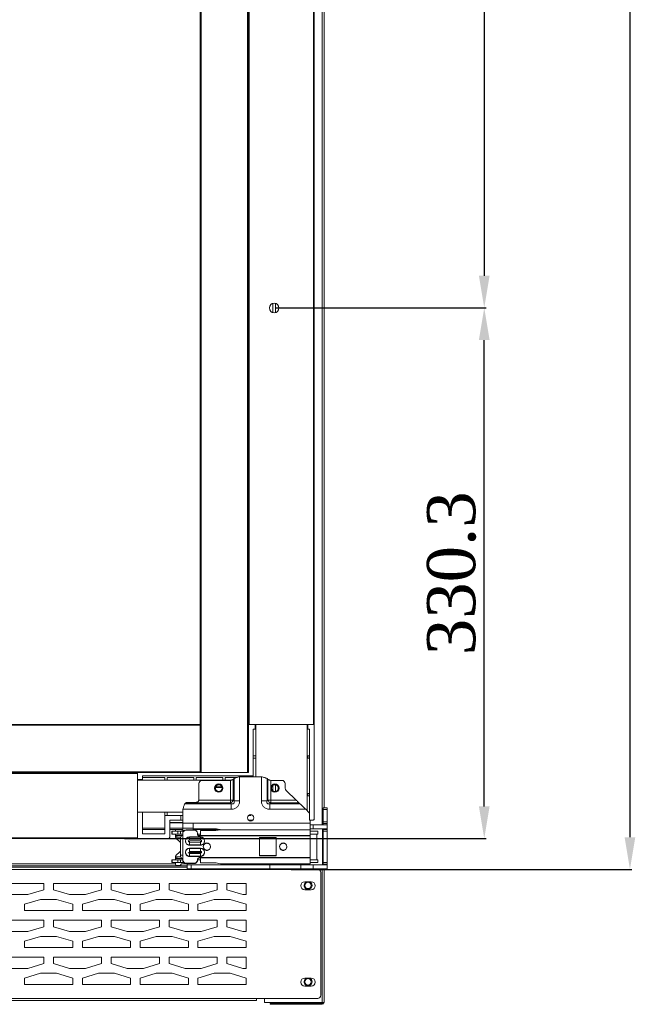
# Model space of a CAD drawing. Header units: millimetres. Extents: x 60669 to 65538, y 2663 to 5731.
# Tile 4 of 8: x 61491 to 61874, y 3688 to 4301. Entities that reach past the tile are written whole.
import ezdxf

# ---------------------------------------------------------------- set-up
doc = ezdxf.new("R2010")
doc.units = ezdxf.units.MM
doc.styles.get("Standard").update_dxf_attribs({"font": 'times.ttf'})
doc.dimstyles.new('ISO-25', dxfattribs={"dimtxt": 30, "dimasz": 20, "dimexe": 1.25, "dimexo": 0.625, "dimgap": 5, "dimtad": 1, "dimdsep": 46, "dimtxsty": 'Standard', "dimcen": 0, "dimclrd": 6, "dimclre": 6, "dimclrt": 6, "dimadec": 0, "dimazin": 0, "dimtfac": 1, "dimtofl": 0, "dimtmove": 0, "dimatfit": 3, "dimfxl": 1, "dimtfillclr": 6, "dimarcsym": 0})

# ---------------------------------------------------------------- blocks, each defined once
blk = doc.blocks.new('*D176')
at = {"color": 6, "lineweight": -2}
for p, q in [((61659.26, 4621.92), (61781.32, 4621.92)), ((61780.07, 4601.92), (61780.07, 4141.92)), ((61649.91, 4121.92), (61781.32, 4121.92))]:
    blk.add_line(p, q, dxfattribs=at)
at = {"color": 6}
for points in [[(61776.74, 4601.92), (61783.41, 4601.92), (61780.07, 4621.92)], [(61776.74, 4141.92), (61783.41, 4141.92), (61780.07, 4121.92)]]:
    blk.add_solid(points, dxfattribs=at)
at = {"layer": 'Defpoints', "color": 0}
for p in [(61658.63, 4621.92), (61649.28, 4121.92), (61780.07, 4121.92)]:
    blk.add_point(p, dxfattribs=at)
at = {"color": 6, "insert": (61759.81, 4371.92), "char_height": 30, "attachment_point": 5, "rotation": 90}
blk.add_mtext('500', dxfattribs=at)
blk = doc.blocks.new('*D177')
at = {"color": 6, "lineweight": -2}
for p, q in [((61649.91, 4121.92), (61781.32, 4121.92)), ((61780.07, 3811.62), (61780.07, 4101.92)), ((61556.16, 3791.62), (61781.32, 3791.62))]:
    blk.add_line(p, q, dxfattribs=at)
at = {"color": 6}
for points in [[(61776.74, 4101.92), (61783.41, 4101.92), (61780.07, 4121.92)], [(61776.74, 3811.62), (61783.41, 3811.62), (61780.07, 3791.62)]]:
    blk.add_solid(points, dxfattribs=at)
at = {"layer": 'Defpoints', "color": 0}
for p in [(61649.28, 4121.92), (61780.07, 4121.92), (61555.54, 3791.62)]:
    blk.add_point(p, dxfattribs=at)
at = {"color": 6, "insert": (61759.77, 3956.77), "char_height": 30, "attachment_point": 5, "rotation": 90}
blk.add_mtext('330.3', dxfattribs=at)
blk = doc.blocks.new('*D208')
at = {"color": 6, "lineweight": -2}
for p, q in [((61656.88, 5471.17), (61872.03, 5471.17)), ((61870.78, 5451.17), (61870.78, 3792.42)), ((61659.79, 3772.42), (61872.03, 3772.42))]:
    blk.add_line(p, q, dxfattribs=at)
at = {"color": 6}
for points in [[(61874.11, 5451.17), (61867.44, 5451.17), (61870.78, 5471.17)], [(61867.44, 3792.42), (61874.11, 3792.42), (61870.78, 3772.42)]]:
    blk.add_solid(points, dxfattribs=at)
at = {"layer": 'Defpoints', "color": 0}
for p in [(61656.26, 5471.17), (61659.16, 3772.42), (61870.78, 3772.42)]:
    blk.add_point(p, dxfattribs=at)
at = {"color": 6, "insert": (61850.47, 4622.82), "char_height": 30, "attachment_point": 5, "rotation": 90}
blk.add_mtext('1698.75', dxfattribs=at)

msp = doc.modelspace()

# ---------------------------------------------------------------- linework, layer by layer
at = {"color": 8, "linetype": 'Continuous', "lineweight": 18}
for p, q in [((61679.276, 3800.166), (61679.276, 5443.666)), ((61648.531, 4124.82), (61648.531, 4119.012)), ((61650.036, 4124.821), (61650.036, 4119.012)), ((61650.036, 3825.101), (61650.036, 3820.931)), ((61616.764, 3823.715), (61612.803, 3823.715)), ((61648.531, 3824.701), (61648.531, 3821.33)), ((61592.483, 3801.66), (61584.283, 3801.66)), ((61592.483, 3801.349), (61584.283, 3801.349)), ((61593.325, 3796.646), (61592.483, 3796.646)), ((61592.483, 3791.566), (61591.041, 3791.566)), ((61596.483, 3792.58), (61596.483, 3792.48)), ((61603.483, 3792.58), (61603.483, 3792.48)), ((61596.483, 3785.58), (61596.483, 3785.48)), ((61123.376, 3775.816), (61587.876, 3775.816)), ((61592.483, 3781.266), (61591.041, 3781.266)), ((61679.276, 3689.516), (61679.276, 3772.666))]:
    msp.add_line(p, q, dxfattribs=at)
at = {"color": 7, "linetype": 'Continuous', "lineweight": 18}
for p, q in [((61680.376, 5433.066), (61680.376, 3810.766)), ((61603.783, 5411.216), (61603.783, 3832.616)), ((61632.783, 5411.216), (61632.783, 3832.616)), ((61633.283, 5411.216), (61633.283, 3832.616)), ((61603.283, 5381.216), (61603.283, 3862.617)), ((61633.283, 3862.616), (61633.283, 5381.216)), ((61633.783, 3862.616), (61633.783, 5381.216)), ((61673.783, 3862.616), (61673.783, 5381.216)), ((61674.283, 3862.616), (61674.283, 5381.216)), ((61603.283, 3862.117), (61162.283, 3862.117)), ((61603.283, 3862.617), (61162.284, 3862.617)), ((61603.283, 3862.117), (61603.283, 3862.617)), ((61603.283, 3833.116), (61603.283, 3862.117)), ((61633.283, 3862.616), (61633.283, 3862.616)), ((61637.483, 3862.616), (61633.283, 3862.616)), ((61633.283, 3832.616), (61633.283, 3862.616)), ((61673.783, 3862.616), (61633.783, 3862.616)), ((61637.483, 3862.616), (61637.483, 3859.617)), ((61637.783, 3830.116), (61637.783, 3862.616)), ((61669.783, 3862.616), (61669.783, 3808.954)), ((61670.284, 3862.616), (61670.284, 3859.617)), ((61674.283, 3862.616), (61670.284, 3862.616)), ((61674.283, 3862.616), (61674.283, 3859.617)), ((61633.283, 3859.617), (61633.283, 3859.617)), ((61636.283, 3859.617), (61637.483, 3859.617)), ((61636.283, 3830.616), (61636.283, 3859.617)), ((61637.483, 3859.617), (61637.783, 3859.617)), ((61669.783, 3859.617), (61670.284, 3859.617)), ((61670.284, 3859.617), (61671.283, 3859.617)), ((61671.283, 3803.016), (61671.283, 3859.617)), ((61674.283, 3804.016), (61674.283, 3859.617)), ((61633.283, 3843.116), (61633.283, 3843.116)), ((61637.783, 3843.116), (61636.283, 3843.116)), ((61636.283, 3841.616), (61637.783, 3841.616)), ((61669.783, 3843.116), (61670.284, 3843.116)), ((61669.783, 3841.616), (61670.284, 3841.616)), ((61670.284, 3843.116), (61670.284, 3841.616)), ((61670.284, 3843.116), (61671.283, 3843.116)), ((61671.283, 3841.616), (61670.284, 3841.616)), ((61131.784, 3832.116), (61564.283, 3832.116)), ((61132.284, 3832.616), (61564.283, 3832.616)), ((61603.283, 3833.116), (61162.283, 3833.116)), ((61603.283, 3832.616), (61162.283, 3832.616)), ((61564.283, 3828.416), (61564.283, 3832.616)), ((61633.283, 3832.616), (61564.283, 3832.616)), ((61564.283, 3792.116), (61564.283, 3832.116)), ((61603.283, 3832.616), (61603.283, 3833.116)), ((61603.783, 3832.616), (61603.283, 3832.616)), ((61632.783, 3832.616), (61603.783, 3832.616)), ((61633.283, 3832.616), (61632.783, 3832.616)), ((61633.283, 3833.016), (61633.283, 3833.016)), ((61564.283, 3828.416), (61567.283, 3828.416)), ((61564.283, 3828.016), (61622.754, 3828.016)), ((61567.283, 3830.616), (61636.283, 3830.616)), ((61567.283, 3830.616), (61567.283, 3828.416)), ((61567.283, 3829.616), (61581.283, 3829.616)), ((61567.283, 3828.416), (61567.283, 3828.016)), ((61581.283, 3829.616), (61581.283, 3828.016)), ((61582.783, 3828.016), (61582.783, 3829.616)), ((61582.783, 3829.616), (61599.283, 3829.616)), ((61599.283, 3829.616), (61599.283, 3828.016)), ((61600.783, 3828.016), (61600.783, 3829.616)), ((61600.783, 3829.616), (61617.283, 3829.616)), ((61602.483, 3825.806), (61602.483, 3816.366)), ((61604.483, 3827.806), (61622.019, 3827.806)), ((61617.283, 3829.616), (61617.283, 3828.016)), ((61618.783, 3828.016), (61618.783, 3829.616)), ((61618.783, 3829.616), (61626.053, 3829.616)), ((61622.019, 3815.58), (61622.019, 3827.806)), ((61624.329, 3828.961), (61623.751, 3828.384)), ((61623.751, 3815.58), (61623.751, 3828.384)), ((61624.329, 3815.002), (61624.329, 3828.961)), ((61627.793, 3815.002), (61627.793, 3830.116)), ((61641.374, 3830.116), (61627.793, 3830.116)), ((61636.283, 3830.116), (61636.283, 3830.616)), ((61641.374, 3830.116), (61641.374, 3815.002)), ((61644.838, 3828.961), (61644.838, 3815.002)), ((61644.838, 3828.961), (61645.416, 3828.384)), ((61645.416, 3828.384), (61645.416, 3815.58)), ((61647.148, 3827.806), (61647.148, 3815.58)), ((61647.148, 3827.806), (61654.183, 3827.806)), ((61656.183, 3825.806), (61656.183, 3822.963)), ((61616.845, 3823.417), (61612.722, 3823.417)), ((61662.937, 3815.58), (61656.793, 3821.526)), ((61669.783, 3819.616), (61670.284, 3819.616)), ((61670.284, 3819.616), (61671.283, 3819.616)), ((61670.284, 3819.616), (61670.284, 3818.116)), ((61593.638, 3813.27), (61593.866, 3813.499)), ((61593.638, 3813.27), (61622.597, 3813.27)), ((61622.019, 3813.848), (61594.426, 3813.848)), ((61600.483, 3814.116), (61595.701, 3814.116)), ((61602.41, 3815.58), (61602.483, 3816.366)), ((61602.41, 3815.58), (61622.019, 3815.58)), ((61622.019, 3813.848), (61622.019, 3815.58)), ((61622.019, 3815.58), (61623.751, 3815.58)), ((61622.597, 3813.27), (61622.019, 3813.848)), ((61622.597, 3809.806), (61622.597, 3813.27)), ((61624.329, 3815.002), (61623.751, 3815.58)), ((61624.329, 3815.002), (61627.793, 3815.002)), ((61641.374, 3815.002), (61644.838, 3815.002)), ((61644.838, 3815.002), (61645.416, 3815.58)), ((61645.416, 3815.58), (61647.148, 3815.58)), ((61646.57, 3813.27), (61647.148, 3813.848)), ((61646.57, 3813.27), (61646.57, 3809.806)), ((61646.57, 3813.27), (61665.324, 3813.27)), ((61647.148, 3815.58), (61647.148, 3813.848)), ((61662.937, 3815.58), (61647.148, 3815.58)), ((61664.727, 3813.848), (61647.148, 3813.848)), ((61665.324, 3813.27), (61664.727, 3813.848)), ((61669.783, 3818.116), (61670.284, 3818.116)), ((61671.283, 3818.116), (61670.284, 3818.116)), ((61564.283, 3791.616), (61564.283, 3808.016)), ((61564.283, 3808.016), (61567.283, 3808.016)), ((61581.283, 3808.016), (61567.283, 3808.016)), ((61567.283, 3794.616), (61567.283, 3808.016)), ((61581.283, 3808.016), (61582.783, 3808.016)), ((61581.283, 3806.016), (61581.283, 3808.016)), ((61592.483, 3808.016), (61582.783, 3808.016)), ((61582.783, 3808.016), (61582.783, 3806.016)), ((61592.483, 3809.806), (61622.597, 3809.806)), ((61592.483, 3809.806), (61592.483, 3801.116)), ((61634.783, 3806.016), (61634.783, 3806.513)), ((61646.57, 3809.806), (61668.903, 3809.806)), ((61671.074, 3807.705), (61668.903, 3809.806)), ((61679.876, 3810.766), (61679.876, 3809.766)), ((61679.876, 3810.766), (61682.376, 3810.766)), ((61679.876, 3809.766), (61682.376, 3809.766)), ((61679.876, 3801.966), (61679.876, 3809.766)), ((61682.376, 3809.766), (61682.376, 3810.766)), ((61682.376, 3801.966), (61682.376, 3809.766)), ((61581.283, 3806.016), (61581.283, 3794.616)), ((61591.283, 3806.016), (61581.283, 3806.016)), ((61584.283, 3803.064), (61584.283, 3792.616)), ((61591.283, 3803.064), (61584.283, 3803.064)), ((61591.283, 3806.016), (61591.283, 3803.064)), ((61592.483, 3806.016), (61591.283, 3806.016)), ((61591.283, 3803.064), (61592.483, 3803.064)), ((61598.883, 3801.116), (61592.483, 3801.116)), ((61592.483, 3801.116), (61592.483, 3798.135)), ((61598.883, 3801.116), (61671.683, 3801.116)), ((61598.883, 3801.116), (61598.883, 3797.652)), ((61633.308, 3803.064), (61636.059, 3803.064)), ((61634.783, 3806.016), (61633.361, 3806.016)), ((61673.283, 3803.016), (61671.283, 3803.016)), ((61671.683, 3803.016), (61671.683, 3801.116)), ((61671.683, 3797.116), (61671.683, 3801.116)), ((61679.876, 3801.966), (61679.876, 3800.966)), ((61679.876, 3801.966), (61682.376, 3801.966)), ((61679.876, 3800.966), (61682.376, 3800.966)), ((61679.876, 3800.966), (61679.876, 3800.166)), ((61682.376, 3800.966), (61682.376, 3801.966)), ((61682.376, 3800.166), (61682.376, 3800.966)), ((61581.283, 3797.987), (61567.283, 3797.987)), ((61581.283, 3797.216), (61567.283, 3797.216)), ((61581.283, 3794.616), (61567.283, 3794.616)), ((61592.483, 3797.987), (61584.283, 3797.987)), ((61592.483, 3797.216), (61584.283, 3797.216)), ((61585.484, 3796.216), (61585.484, 3794.416)), ((61585.78, 3796.216), (61585.484, 3796.216)), ((61585.78, 3794.416), (61585.484, 3794.416)), ((61585.78, 3796.216), (61585.78, 3794.416)), ((61585.78, 3796.216), (61589.405, 3796.216)), ((61585.78, 3794.416), (61589.405, 3794.416)), ((61587.876, 3796.216), (61587.876, 3797.216)), ((61587.876, 3792.58), (61587.876, 3794.416)), ((61589.405, 3794.416), (61589.405, 3796.216)), ((61589.405, 3796.216), (61590.924, 3796.216)), ((61590.924, 3794.416), (61589.405, 3794.416)), ((61590.924, 3794.416), (61590.924, 3796.216)), ((61590.924, 3796.216), (61592.483, 3796.216)), ((61590.924, 3794.416), (61592.483, 3794.416)), ((61591.526, 3797.216), (61591.676, 3797.066)), ((61591.676, 3797.066), (61592.483, 3797.066)), ((61598.883, 3798.135), (61592.483, 3798.135)), ((61592.483, 3798.135), (61592.483, 3796.646)), ((61592.483, 3796.646), (61592.483, 3795.016)), ((61592.483, 3795.016), (61592.483, 3778.216)), ((61592.483, 3794.816), (61592.483, 3778.016)), ((61594.483, 3797.016), (61599.583, 3797.016)), ((61599.583, 3796.816), (61594.483, 3796.816)), ((61598.883, 3798.135), (61598.883, 3797.016)), ((61598.883, 3797.652), (61613.298, 3797.652)), ((61615.585, 3797.216), (61598.883, 3797.216)), ((61601.583, 3795.016), (61601.583, 3794.516)), ((61601.992, 3794.416), (61603.483, 3794.416)), ((61603.483, 3796.633), (61612.983, 3796.633)), ((61603.483, 3793.516), (61603.483, 3796.633)), ((61615.816, 3797.116), (61612.983, 3796.633)), ((61616.446, 3797.116), (61613.298, 3797.652)), ((61615.816, 3797.116), (61671.683, 3797.116)), ((61673.644, 3800.166), (61671.683, 3800.166)), ((61671.683, 3797.666), (61673.644, 3797.666)), ((61671.683, 3797.116), (61671.683, 3793.516)), ((61676.577, 3794.416), (61671.686, 3794.416)), ((61671.752, 3796.216), (61676.577, 3796.216)), ((61673.644, 3797.666), (61673.644, 3800.166)), ((61682.376, 3800.166), (61673.644, 3800.166)), ((61673.644, 3797.666), (61682.376, 3797.666)), ((61675.868, 3794.416), (61675.868, 3778.416)), ((61676.577, 3794.416), (61676.577, 3796.216)), ((61679.376, 3797.666), (61679.376, 3797.166)), ((61679.376, 3797.166), (61679.376, 3775.666)), ((61679.376, 3797.166), (61679.876, 3797.166)), ((61679.876, 3797.666), (61679.876, 3797.166)), ((61679.876, 3797.166), (61682.376, 3797.166)), ((61679.876, 3797.166), (61679.876, 3796.166)), ((61679.876, 3796.166), (61682.376, 3796.166)), ((61679.876, 3796.166), (61679.876, 3776.666)), ((61682.376, 3797.666), (61682.376, 3800.166)), ((61682.376, 3797.166), (61682.376, 3797.666)), ((61682.376, 3796.166), (61682.376, 3797.166)), ((61682.376, 3796.166), (61682.376, 3776.666)), ((61482.783, 3792.116), (61564.283, 3792.116)), ((61482.783, 3791.616), (61564.283, 3791.616)), ((61564.283, 3791.616), (61567.283, 3791.616)), ((61567.283, 3791.616), (61583.283, 3791.616)), ((61587.908, 3793.566), (61587.908, 3792.566)), ((61588.724, 3793.566), (61587.908, 3793.566)), ((61588.724, 3792.566), (61587.908, 3792.566)), ((61590.583, 3789.459), (61588.169, 3791.873)), ((61588.724, 3793.566), (61588.724, 3792.566)), ((61591.498, 3793.566), (61588.724, 3793.566)), ((61591.154, 3792.566), (61588.724, 3792.566)), ((61591.041, 3791.566), (61591.041, 3781.266)), ((61592.483, 3793.566), (61591.498, 3793.566)), ((61591.498, 3793.566), (61591.498, 3793.343)), ((61596.483, 3792.58), (61603.483, 3792.58)), ((61596.483, 3792.38), (61603.483, 3792.38)), ((61596.483, 3790.58), (61603.483, 3790.58)), ((61596.483, 3789.451), (61596.483, 3790.07)), ((61596.483, 3787.651), (61596.483, 3789.451)), ((61603.483, 3789.451), (61596.483, 3789.451)), ((61602.583, 3793.516), (61603.483, 3793.516)), ((61603.483, 3793.316), (61602.583, 3793.316)), ((61603.483, 3793.516), (61671.683, 3793.516)), ((61671.683, 3793.316), (61603.483, 3793.316)), ((61603.483, 3789.451), (61603.483, 3790.07)), ((61603.483, 3787.651), (61603.483, 3789.451)), ((61650.592, 3792.266), (61640.192, 3792.266)), ((61640.192, 3792.266), (61640.192, 3780.966)), ((61640.192, 3792.066), (61650.592, 3792.066)), ((61640.192, 3780.766), (61640.192, 3792.066)), ((61650.592, 3780.966), (61650.592, 3792.266)), ((61650.592, 3792.066), (61650.592, 3780.766)), ((61671.683, 3793.516), (61671.683, 3779.716)), ((61671.683, 3779.516), (61671.683, 3793.316)), ((61588.169, 3780.959), (61590.583, 3783.373)), ((61603.483, 3787.651), (61596.483, 3787.651)), ((61603.483, 3787.451), (61596.483, 3787.451)), ((61596.483, 3785.58), (61603.483, 3785.58)), ((61596.483, 3785.38), (61603.483, 3785.38)), ((61596.483, 3783.78), (61596.483, 3783.116)), ((61596.483, 3783.58), (61603.483, 3783.58)), ((61603.483, 3783.116), (61596.483, 3783.116)), ((61596.483, 3782.451), (61596.483, 3783.116)), ((61596.483, 3780.651), (61596.483, 3782.451)), ((61603.483, 3782.451), (61596.483, 3782.451)), ((61603.483, 3782.251), (61596.483, 3782.251)), ((61603.483, 3785.58), (61603.483, 3783.78)), ((61603.483, 3783.78), (61603.483, 3783.116)), ((61603.483, 3782.451), (61603.483, 3783.116)), ((61603.483, 3780.651), (61603.483, 3782.451)), ((61585.484, 3776.616), (61585.484, 3778.416)), ((61585.484, 3778.416), (61585.78, 3778.416)), ((61585.484, 3776.616), (61585.78, 3776.616)), ((61585.78, 3776.616), (61585.78, 3778.416)), ((61585.78, 3778.416), (61589.405, 3778.416)), ((61585.78, 3776.616), (61589.405, 3776.616)), ((61587.876, 3778.416), (61587.876, 3780.251)), ((61587.876, 3775.366), (61587.876, 3776.616)), ((61587.908, 3780.266), (61587.908, 3779.266)), ((61588.724, 3780.266), (61587.908, 3780.266)), ((61588.724, 3779.266), (61587.908, 3779.266)), ((61588.724, 3779.266), (61588.724, 3780.266)), ((61591.154, 3780.266), (61588.724, 3780.266)), ((61591.498, 3779.266), (61588.724, 3779.266)), ((61589.405, 3778.416), (61589.405, 3776.616)), ((61589.405, 3778.416), (61590.924, 3778.416)), ((61590.924, 3776.616), (61589.405, 3776.616)), ((61591.676, 3775.766), (61590.776, 3774.866)), ((61590.924, 3778.416), (61590.924, 3776.616)), ((61590.924, 3778.416), (61592.483, 3778.416)), ((61590.924, 3776.616), (61593.06, 3776.616)), ((61591.498, 3779.266), (61591.498, 3779.489)), ((61592.483, 3779.266), (61591.498, 3779.266)), ((61595.176, 3775.766), (61591.676, 3775.766)), ((61599.583, 3776.216), (61594.483, 3776.216)), ((61594.483, 3776.016), (61599.583, 3776.016)), ((61595.176, 3775.166), (61595.176, 3775.766)), ((61603.483, 3780.651), (61596.483, 3780.651)), ((61603.483, 3780.451), (61596.483, 3780.451)), ((61601.583, 3778.716), (61601.583, 3778.216)), ((61601.992, 3778.416), (61603.483, 3778.416)), ((61602.583, 3779.716), (61603.483, 3779.716)), ((61602.583, 3779.516), (61603.483, 3779.516)), ((61603.483, 3779.716), (61603.483, 3776.598)), ((61671.683, 3779.716), (61603.483, 3779.716)), ((61603.483, 3779.516), (61671.683, 3779.516)), ((61603.483, 3776.398), (61612.983, 3776.398)), ((61612.983, 3776.398), (61612.983, 3776.598)), ((61612.983, 3776.398), (61615.816, 3775.916)), ((61615.816, 3775.916), (61671.683, 3775.916)), ((61640.192, 3780.966), (61650.592, 3780.966)), ((61650.592, 3780.766), (61640.192, 3780.766)), ((61671.683, 3776.116), (61671.683, 3779.716)), ((61676.577, 3776.616), (61671.686, 3776.616)), ((61671.752, 3778.416), (61676.577, 3778.416)), ((61676.577, 3776.616), (61676.577, 3778.416)), ((61679.876, 3776.666), (61682.376, 3776.666)), ((61679.876, 3776.666), (61679.876, 3775.666)), ((61682.376, 3775.666), (61682.376, 3776.666)), ((61123.376, 3774.716), (61595.176, 3774.716)), ((61127.376, 3773.716), (61595.176, 3773.716)), ((61638.376, 3772.416), (61127.376, 3772.416)), ((61590.776, 3774.866), (61588.376, 3774.866)), ((61595.176, 3775.166), (61595.176, 3772.666)), ((61597.655, 3775.166), (61595.176, 3775.166)), ((61595.176, 3772.666), (61597.655, 3772.666)), ((61597.655, 3775.166), (61597.655, 3772.666)), ((61597.655, 3775.166), (61646.575, 3775.166)), ((61597.655, 3772.666), (61646.575, 3772.666)), ((61638.376, 3772.666), (61638.376, 3772.416)), ((61676.376, 3772.416), (61638.376, 3772.416)), ((61643.326, 3772.666), (61643.326, 3772.416)), ((61646.575, 3772.666), (61646.575, 3775.166)), ((61665.94, 3775.166), (61646.575, 3775.166)), ((61646.575, 3772.666), (61665.94, 3772.666)), ((61665.94, 3772.666), (61665.94, 3775.166)), ((61673.644, 3775.166), (61665.94, 3775.166)), ((61665.94, 3772.666), (61673.644, 3772.666)), ((61682.376, 3775.166), (61673.644, 3775.166)), ((61673.644, 3772.666), (61673.644, 3775.166)), ((61673.644, 3772.666), (61682.376, 3772.666)), ((61678.376, 3694.016), (61678.376, 3770.416)), ((61679.376, 3775.666), (61679.876, 3775.666)), ((61679.376, 3775.666), (61679.376, 3775.166)), ((61679.876, 3775.666), (61682.376, 3775.666)), ((61679.876, 3775.666), (61679.876, 3775.166)), ((61680.376, 3772.666), (61680.376, 3689.516)), ((61682.376, 3775.166), (61682.376, 3775.666)), ((61682.376, 3772.666), (61682.376, 3775.166)), ((61505.876, 3763.716), (61475.876, 3763.716)), ((61505.876, 3759.716), (61505.876, 3763.716)), ((61511.876, 3763.716), (61511.876, 3759.716)), ((61541.876, 3763.716), (61511.876, 3763.716)), ((61541.876, 3759.716), (61541.876, 3763.716)), ((61577.876, 3763.716), (61547.876, 3763.716)), ((61547.876, 3763.716), (61547.876, 3759.716)), ((61577.876, 3759.716), (61577.876, 3763.716)), ((61583.876, 3763.716), (61583.876, 3759.716)), ((61613.876, 3763.716), (61583.876, 3763.716)), ((61613.876, 3759.716), (61613.876, 3763.716)), ((61619.876, 3763.716), (61619.876, 3759.716)), ((61631.876, 3763.716), (61619.876, 3763.716)), ((61631.876, 3756.716), (61631.876, 3763.716)), ((61672.376, 3764.716), (61668.376, 3764.716)), ((61495.876, 3756.716), (61505.876, 3759.716)), ((61511.876, 3759.716), (61521.876, 3756.716)), ((61531.876, 3756.716), (61541.876, 3759.716)), ((61547.876, 3759.716), (61557.876, 3756.716)), ((61567.876, 3756.716), (61577.876, 3759.716)), ((61583.876, 3759.716), (61593.876, 3756.716)), ((61603.876, 3756.716), (61613.876, 3759.716)), ((61619.876, 3759.716), (61629.876, 3756.716)), ((61668.376, 3759.716), (61672.376, 3759.716)), ((61485.876, 3756.716), (61495.876, 3756.716)), ((61503.876, 3753.716), (61493.876, 3750.716)), ((61513.876, 3753.716), (61503.876, 3753.716)), ((61523.876, 3750.716), (61513.876, 3753.716)), ((61521.876, 3756.716), (61531.876, 3756.716)), ((61539.876, 3753.716), (61529.876, 3750.716)), ((61549.876, 3753.716), (61539.876, 3753.716)), ((61559.876, 3750.716), (61549.876, 3753.716)), ((61557.876, 3756.716), (61567.876, 3756.716)), ((61575.876, 3753.716), (61565.876, 3750.716)), ((61585.876, 3753.716), (61575.876, 3753.716)), ((61595.876, 3750.716), (61585.876, 3753.716)), ((61593.876, 3756.716), (61603.876, 3756.716)), ((61611.876, 3753.716), (61601.876, 3750.716)), ((61621.876, 3753.716), (61611.876, 3753.716)), ((61631.876, 3750.716), (61621.876, 3753.716)), ((61629.876, 3756.716), (61631.876, 3756.716)), ((61493.876, 3750.716), (61493.876, 3746.716)), ((61493.876, 3746.716), (61523.876, 3746.716)), ((61523.876, 3746.716), (61523.876, 3750.716)), ((61529.876, 3750.716), (61529.876, 3746.716)), ((61529.876, 3746.716), (61559.876, 3746.716)), ((61559.876, 3746.716), (61559.876, 3750.716)), ((61565.876, 3750.716), (61565.876, 3746.716)), ((61565.876, 3746.716), (61595.876, 3746.716)), ((61595.876, 3746.716), (61595.876, 3750.716)), ((61601.876, 3750.716), (61601.876, 3746.716)), ((61601.876, 3746.716), (61631.876, 3746.716)), ((61631.876, 3746.716), (61631.876, 3750.716)), ((61505.876, 3740.716), (61475.876, 3740.716)), ((61505.876, 3736.716), (61505.876, 3740.716)), ((61511.876, 3740.716), (61511.876, 3736.716)), ((61541.876, 3740.716), (61511.876, 3740.716)), ((61541.876, 3736.716), (61541.876, 3740.716)), ((61547.876, 3740.716), (61547.876, 3736.716)), ((61577.876, 3740.716), (61547.876, 3740.716)), ((61577.876, 3736.716), (61577.876, 3740.716)), ((61583.876, 3740.716), (61583.876, 3736.716)), ((61613.876, 3740.716), (61583.876, 3740.716)), ((61613.876, 3736.716), (61613.876, 3740.716)), ((61631.876, 3740.716), (61619.876, 3740.716)), ((61619.876, 3740.716), (61619.876, 3736.716)), ((61631.876, 3733.716), (61631.876, 3740.716)), ((61485.876, 3733.716), (61495.876, 3733.716)), ((61495.876, 3733.716), (61505.876, 3736.716)), ((61511.876, 3736.716), (61521.876, 3733.716)), ((61521.876, 3733.716), (61531.876, 3733.716)), ((61531.876, 3733.716), (61541.876, 3736.716)), ((61547.876, 3736.716), (61557.876, 3733.716)), ((61557.876, 3733.716), (61567.876, 3733.716)), ((61567.876, 3733.716), (61577.876, 3736.716)), ((61583.876, 3736.716), (61593.876, 3733.716)), ((61593.876, 3733.716), (61603.876, 3733.716)), ((61603.876, 3733.716), (61613.876, 3736.716)), ((61619.876, 3736.716), (61629.876, 3733.716)), ((61629.876, 3733.716), (61631.876, 3733.716)), ((61503.876, 3730.716), (61493.876, 3727.716)), ((61493.876, 3727.716), (61493.876, 3723.716)), ((61513.876, 3730.716), (61503.876, 3730.716)), ((61523.876, 3727.716), (61513.876, 3730.716)), ((61523.876, 3723.716), (61523.876, 3727.716)), ((61539.876, 3730.716), (61529.876, 3727.716)), ((61529.876, 3727.716), (61529.876, 3723.716)), ((61549.876, 3730.716), (61539.876, 3730.716)), ((61559.876, 3727.716), (61549.876, 3730.716)), ((61559.876, 3723.716), (61559.876, 3727.716)), ((61575.876, 3730.716), (61565.876, 3727.716)), ((61565.876, 3727.716), (61565.876, 3723.716)), ((61585.876, 3730.716), (61575.876, 3730.716)), ((61595.876, 3727.716), (61585.876, 3730.716)), ((61595.876, 3723.716), (61595.876, 3727.716)), ((61611.876, 3730.716), (61601.876, 3727.716)), ((61601.876, 3727.716), (61601.876, 3723.716)), ((61621.876, 3730.716), (61611.876, 3730.716)), ((61631.876, 3727.716), (61621.876, 3730.716)), ((61631.876, 3723.716), (61631.876, 3727.716)), ((61493.876, 3723.716), (61523.876, 3723.716)), ((61529.876, 3723.716), (61559.876, 3723.716)), ((61565.876, 3723.716), (61595.876, 3723.716)), ((61601.876, 3723.716), (61631.876, 3723.716)), ((61505.876, 3717.716), (61475.876, 3717.716)), ((61505.876, 3713.716), (61505.876, 3717.716)), ((61511.876, 3717.716), (61511.876, 3713.716)), ((61541.876, 3717.716), (61511.876, 3717.716)), ((61541.876, 3713.716), (61541.876, 3717.716)), ((61547.876, 3717.716), (61547.876, 3713.716)), ((61577.876, 3717.716), (61547.876, 3717.716)), ((61577.876, 3713.716), (61577.876, 3717.716)), ((61613.876, 3717.716), (61583.876, 3717.716)), ((61583.876, 3717.716), (61583.876, 3713.716)), ((61613.876, 3713.716), (61613.876, 3717.716)), ((61631.876, 3717.716), (61619.876, 3717.716)), ((61619.876, 3717.716), (61619.876, 3713.716)), ((61631.876, 3710.716), (61631.876, 3717.716)), ((61485.876, 3710.716), (61495.876, 3710.716)), ((61495.876, 3710.716), (61505.876, 3713.716)), ((61511.876, 3713.716), (61521.876, 3710.716)), ((61521.876, 3710.716), (61531.876, 3710.716)), ((61531.876, 3710.716), (61541.876, 3713.716)), ((61547.876, 3713.716), (61557.876, 3710.716)), ((61557.876, 3710.716), (61567.876, 3710.716)), ((61567.876, 3710.716), (61577.876, 3713.716)), ((61583.876, 3713.716), (61593.876, 3710.716)), ((61593.876, 3710.716), (61603.876, 3710.716)), ((61603.876, 3710.716), (61613.876, 3713.716)), ((61619.876, 3713.716), (61629.876, 3710.716)), ((61629.876, 3710.716), (61631.876, 3710.716)), ((61503.876, 3707.716), (61493.876, 3704.716)), ((61493.876, 3704.716), (61493.876, 3700.716)), ((61513.876, 3707.716), (61503.876, 3707.716)), ((61523.876, 3704.716), (61513.876, 3707.716)), ((61523.876, 3700.716), (61523.876, 3704.716)), ((61539.876, 3707.716), (61529.876, 3704.716)), ((61529.876, 3704.716), (61529.876, 3700.716)), ((61549.876, 3707.716), (61539.876, 3707.716)), ((61559.876, 3704.716), (61549.876, 3707.716)), ((61559.876, 3700.716), (61559.876, 3704.716)), ((61575.876, 3707.716), (61565.876, 3704.716)), ((61565.876, 3704.716), (61565.876, 3700.716)), ((61585.876, 3707.716), (61575.876, 3707.716)), ((61595.876, 3704.716), (61585.876, 3707.716)), ((61595.876, 3700.716), (61595.876, 3704.716)), ((61611.876, 3707.716), (61601.876, 3704.716)), ((61601.876, 3704.716), (61601.876, 3700.716)), ((61621.876, 3707.716), (61611.876, 3707.716)), ((61631.876, 3704.716), (61621.876, 3707.716)), ((61631.876, 3700.716), (61631.876, 3704.716)), ((61668.376, 3704.716), (61672.376, 3704.716)), ((61493.876, 3700.716), (61523.876, 3700.716)), ((61529.876, 3700.716), (61559.876, 3700.716)), ((61565.876, 3700.716), (61595.876, 3700.716)), ((61601.876, 3700.716), (61631.876, 3700.716)), ((61672.376, 3699.716), (61668.376, 3699.716)), ((61127.376, 3692.016), (61638.376, 3692.016)), ((61127.376, 3690.716), (61638.376, 3690.716)), ((61638.376, 3692.016), (61638.376, 3690.716)), ((61638.376, 3692.016), (61676.376, 3692.016)), ((61643.326, 3692.016), (61643.326, 3689.516)), ((61679.276, 3689.516), (61643.326, 3689.516)), ((61646.876, 3688.416), (61646.876, 3689.016)), ((61646.876, 3689.016), (61649.876, 3689.016)), ((61649.876, 3688.416), (61646.876, 3688.416)), ((61649.876, 3689.016), (61649.876, 3688.416)), ((61679.276, 3689.016), (61649.876, 3689.016)), ((61679.276, 3688.416), (61649.876, 3688.416)), ((61680.376, 3689.516), (61679.276, 3689.516)), ((61679.276, 3688.416), (61679.276, 3689.016))]:
    msp.add_line(p, q, dxfattribs=at)
at = {"color": 7, "linetype": 'Continuous', "lineweight": 18, "flags": 128}
msp.add_lwpolyline([(61671.074, 3807.705), (61671.211, 3807.559), (61671.283, 3807.468)], dxfattribs=at)
at = {"color": 7, "linetype": 'Continuous', "lineweight": 18}
for centre, radius in [((61649.283, 4121.916), 3), ((61670.376, 3762.416), 2), ((61670.376, 3702.416), 2)]:
    msp.add_circle(centre, radius, dxfattribs=at)
for centre, radius, start, end in [((61604.483, 3825.806), 2, 90, 180), ((61614.783, 3823.016), 2.6, 0, 180), ((61614.783, 3823.016), 2.1, 90, 270), ((61614.783, 3823.016), 2.1, 270, 90), ((61649.783, 3823.016), 2.6, 0, 180), ((61649.783, 3823.016), 2.1, 90, 270), ((61649.783, 3823.016), 2.1, 270, 90), ((61654.183, 3825.806), 2, 0, 90), ((61614.783, 3823.016), 2.6, 180, 0), ((61649.783, 3823.016), 2.6, 180, 0), ((61658.183, 3822.963), 2, 180, 225.939191), ((61621.379, 3816.221), 2.458, 285.112325, 344.889647), ((61647.788, 3816.221), 2.458, 195.110063, 254.887966), ((61634.683, 3804.516), 2, 90, 270), ((61634.683, 3804.516), 2, 270, 90), ((61594.483, 3795.016), 2, 90, 180), ((61599.583, 3795.016), 2, 0, 90), ((61602.583, 3794.516), 1, 180, 270), ((61588.876, 3792.58), 1, 180, 225), ((61591.29, 3790.166), 1, 225, 255.528611), ((61593.093, 3791.922), 2.083, 128.319882, 189.839306), ((61596.483, 3790.116), 2.465, 90, 270), ((61603.483, 3790.116), 2.465, 270, 90), ((61607.433, 3786.616), 2.25, 0, 180), ((61654.933, 3786.616), 2.25, 0, 180), ((61591.29, 3782.666), 1, 104.471389, 135), ((61596.483, 3783.116), 2.465, 90, 270), ((61603.483, 3783.116), 2.465, 270, 90), ((61603.483, 3783.116), 0.665, 270, 90), ((61607.433, 3786.616), 2.25, 180, 0), ((61654.933, 3786.616), 2.25, 180, 0), ((61588.876, 3780.252), 1, 135, 180), ((61593.092, 3780.91), 2.083, 170.15732, 231.683493), ((61594.483, 3778.216), 2, 180, 270), ((61599.583, 3778.216), 2, 270, 0), ((61602.583, 3778.716), 1, 90, 180), ((61588.376, 3775.366), 0.5, 180, 270), ((61676.376, 3770.416), 2, 0, 90), ((61668.376, 3762.216), 2.5, 90, 270), ((61670.376, 3762.416), 2.5, 113.073918, 0), ((61670.376, 3762.416), 2.5, 0, 66.926082), ((61672.376, 3762.216), 2.5, 270, 90), ((61668.376, 3702.216), 2.5, 90, 270), ((61670.376, 3702.416), 2.5, 113.073918, 0), ((61670.376, 3702.416), 2.5, 0, 66.926082), ((61672.376, 3702.216), 2.5, 270, 90), ((61676.376, 3694.016), 2, 270, 0), ((61679.276, 3689.516), 1.1, 270, 0), ((61679.276, 3689.516), 0.5, 270, 0)]:
    msp.add_arc(centre, radius, start, end, dxfattribs=at)
at = {"color": 8, "linetype": 'Continuous', "lineweight": 18}
for centre, start, end in [((61596.483, 3790.116), 135.647174, 270), ((61603.483, 3790.116), 270, 44.352826), ((61596.483, 3783.116), 188.653734, 270)]:
    msp.add_arc(centre, 0.665, start, end, dxfattribs=at)
at = {"color": 7, "linetype": 'Continuous', "lineweight": 18}
for points, knots in [([(61623.751, 3828.384), (61623.653, 3828.336), (61623.455, 3828.239), (61623.029, 3828.095), (61622.543, 3827.951), (61622.194, 3827.854), (61622.019, 3827.806)], [0, 0, 0, 0, 0.2500075, 0.5000098, 0.7499987, 1, 1, 1, 1]), ([(61627.793, 3830.116), (61627.444, 3830.02), (61626.745, 3829.827), (61625.773, 3829.538), (61624.921, 3829.25), (61624.526, 3829.057), (61624.329, 3828.961)], [0, 0, 0, 0, 0.25000033, 0.50000462, 0.74999632, 1, 1, 1, 1]), ([(61644.838, 3828.961), (61644.641, 3829.057), (61644.246, 3829.25), (61643.394, 3829.538), (61642.422, 3829.827), (61641.723, 3830.02), (61641.374, 3830.116)], [0, 0, 0, 0, 0.2500015, 0.4999957, 0.7499998, 1, 1, 1, 1]), ([(61647.148, 3827.806), (61646.973, 3827.854), (61646.624, 3827.951), (61646.137, 3828.095), (61645.712, 3828.239), (61645.514, 3828.336), (61645.416, 3828.384)], [0, 0, 0, 0, 0.2500011, 0.4999959, 0.7499927, 1, 1, 1, 1]), ([(61593.638, 3813.27), (61593.542, 3813.073), (61593.35, 3812.678), (61593.061, 3811.826), (61592.772, 3810.854), (61592.58, 3810.156), (61592.483, 3809.806)], [0, 0, 0, 0, 0.2500134, 0.5000041, 0.7500132, 1, 1, 1, 1]), ([(61593.866, 3813.499), (61593.955, 3813.575), (61594.107, 3813.706), (61594.332, 3813.806), (61594.426, 3813.848)], [0, 0, 0, 0, 0.58259949, 1, 1, 1, 1]), ([(61594.426, 3813.848), (61594.615, 3813.917), (61594.875, 3814.013), (61595.318, 3814.099), (61595.551, 3814.109), (61595.701, 3814.116)], [0, 0, 0, 0, 0.49144585, 0.67354505, 1, 1, 1, 1]), ([(61600.483, 3814.116), (61600.567, 3814.118), (61600.819, 3814.124), (61601.298, 3814.212), (61601.748, 3814.426), (61602.05, 3814.723), (61602.219, 3814.979), (61602.341, 3815.267), (61602.387, 3815.476), (61602.41, 3815.58)], [0, 0, 0, 0, 0.0907718, 0.2751071, 0.5335343, 0.6545332, 0.767211, 0.8839647, 1, 1, 1, 1]), ([(61622.597, 3809.806), (61623, 3809.828), (61623.764, 3809.869), (61625.084, 3810.283), (61626.435, 3811.171), (61627.32, 3812.523), (61627.731, 3813.839), (61627.771, 3814.6), (61627.793, 3815.002)], [0, 0, 0, 0, 0.147003, 0.2783629, 0.5007969, 0.7226918, 0.8535128, 1, 1, 1, 1]), ([(61622.597, 3813.27), (61622.773, 3813.228), (61623.09, 3813.151), (61623.539, 3813.152), (61623.896, 3813.251), (61624.166, 3813.436), (61624.35, 3813.707), (61624.447, 3814.063), (61624.448, 3814.511), (61624.371, 3814.827), (61624.329, 3815.002)], [0, 0, 0, 0, 0.1729751, 0.3115864, 0.4119036, 0.5006293, 0.5892356, 0.6894606, 0.8276498, 1, 1, 1, 1]), ([(61641.374, 3815.002), (61641.396, 3814.599), (61641.437, 3813.835), (61641.85, 3812.515), (61642.739, 3811.164), (61644.091, 3810.279), (61645.407, 3809.869), (61646.168, 3809.828), (61646.57, 3809.806)], [0, 0, 0, 0, 0.1470031, 0.2783586, 0.5007939, 0.7226814, 0.8535082, 1, 1, 1, 1]), ([(61644.838, 3815.002), (61644.795, 3814.826), (61644.718, 3814.509), (61644.72, 3814.06), (61644.819, 3813.703), (61645.004, 3813.433), (61645.274, 3813.249), (61645.631, 3813.152), (61646.078, 3813.151), (61646.395, 3813.228), (61646.57, 3813.27)], [0, 0, 0, 0, 0.1729492, 0.31159, 0.4118791, 0.5006258, 0.5892161, 0.6894474, 0.8276379, 1, 1, 1, 1]), ([(61664.727, 3813.848), (61664.632, 3813.94), (61664.429, 3814.137), (61664.014, 3814.538), (61663.51, 3815.026), (61663.136, 3815.387), (61662.937, 3815.58)], [0, 0, 0, 0, 0.2043645, 0.43661066, 0.70020364, 1, 1, 1, 1]), ([(61668.903, 3809.806), (61668.499, 3810.197), (61667.741, 3810.931), (61666.725, 3811.914), (61665.905, 3812.708), (61665.508, 3813.092), (61665.324, 3813.27)], [0, 0, 0, 0, 0.304373, 0.571765, 0.8017931, 1, 1, 1, 1]), ([(61674.283, 3804.016), (61674.268, 3803.885), (61674.238, 3803.623), (61674.007, 3803.292), (61673.677, 3803.061), (61673.415, 3803.031), (61673.283, 3803.016)], [0, 0, 0, 0, 0.2499947, 0.5000326, 0.7500015, 1, 1, 1, 1]), ([(61594.483, 3796.816), (61594.221, 3796.786), (61593.697, 3796.726), (61593.036, 3796.263), (61592.574, 3795.602), (61592.514, 3795.078), (61592.483, 3794.816)], [0, 0, 0, 0, 0.2500019, 0.5000059, 0.7500112, 1, 1, 1, 1]), ([(61601.583, 3794.816), (61601.553, 3795.078), (61601.493, 3795.602), (61601.031, 3796.263), (61600.37, 3796.726), (61599.846, 3796.786), (61599.583, 3796.816)], [0, 0, 0, 0, 0.2499888, 0.4999941, 0.7499981, 1, 1, 1, 1]), ([(61602.583, 3793.316), (61602.452, 3793.331), (61602.19, 3793.361), (61601.86, 3793.592), (61601.629, 3793.923), (61601.598, 3794.185), (61601.583, 3794.316)], [0, 0, 0, 0, 0.2500024, 0.5000348, 0.7500089, 1, 1, 1, 1]), ([(61603.483, 3796.433), (61603.483, 3796.256), (61603.483, 3795.9), (61603.483, 3795.134), (61603.483, 3794.259), (61603.483, 3793.63), (61603.483, 3793.316)], [0, 0, 0, 0, 0.2499991, 0.5000155, 0.7500019, 1, 1, 1, 1]), ([(61671.683, 3793.316), (61671.683, 3793.787), (61671.683, 3794.731), (61671.683, 3795.921), (61671.683, 3796.753), (61671.683, 3796.862), (61671.683, 3796.916)], [0, 0, 0, 0, 0.2499869, 0.4999998, 0.7499964, 1, 1, 1, 1]), ([(61584.283, 3792.616), (61584.268, 3792.485), (61584.238, 3792.223), (61584.007, 3791.892), (61583.677, 3791.661), (61583.415, 3791.631), (61583.283, 3791.616)], [0, 0, 0, 0, 0.2500109, 0.4999979, 0.7499929, 1, 1, 1, 1]), ([(61591.801, 3793.556), (61591.745, 3793.559), (61591.644, 3793.565), (61591.543, 3793.565), (61591.498, 3793.566)], [0, 0, 0, 0, 0.5579909, 1, 1, 1, 1]), ([(61596.483, 3787.451), (61596.161, 3787.488), (61595.516, 3787.562), (61594.695, 3788.132), (61594.147, 3788.947), (61593.955, 3789.916), (61594.147, 3790.885), (61594.695, 3791.699), (61595.516, 3792.269), (61596.161, 3792.343), (61596.483, 3792.38)], [0, 0, 0, 0, 0.1250013, 0.249996, 0.3750051, 0.4999924, 0.6249949, 0.750004, 0.8749987, 1, 1, 1, 1]), ([(61596.483, 3792.38), (61596.483, 3792.064), (61596.483, 3791.433), (61596.483, 3790.864), (61596.483, 3790.58)], [0, 0, 0, 0, 0.5000117, 1, 1, 1, 1]), ([(61603.483, 3790.58), (61603.483, 3790.864), (61603.483, 3791.433), (61603.483, 3792.064), (61603.483, 3792.38)], [0, 0, 0, 0, 0.4999883, 1, 1, 1, 1]), ([(61603.483, 3792.38), (61603.806, 3792.343), (61604.451, 3792.269), (61605.272, 3791.699), (61605.82, 3790.885), (61606.012, 3789.916), (61605.82, 3788.947), (61605.272, 3788.132), (61604.451, 3787.562), (61603.806, 3787.488), (61603.483, 3787.451)], [0, 0, 0, 0, 0.12500175, 0.24999517, 0.3750047, 0.5000076, 0.6249953, 0.75000483, 0.87499825, 1, 1, 1, 1]), ([(61605.183, 3786.416), (61605.217, 3786.71), (61605.285, 3787.299), (61605.805, 3788.048), (61606.549, 3788.549), (61607.433, 3788.724), (61608.318, 3788.549), (61609.062, 3788.048), (61609.582, 3787.299), (61609.65, 3786.71), (61609.683, 3786.416)], [0, 0, 0, 0, 0.12499904, 0.25000745, 0.37500055, 0.50000083, 0.62499903, 0.74999214, 0.87500055, 1, 1, 1, 1]), ([(61652.683, 3786.416), (61652.717, 3786.71), (61652.785, 3787.299), (61653.305, 3788.048), (61654.049, 3788.549), (61654.933, 3788.724), (61655.818, 3788.549), (61656.562, 3788.048), (61657.082, 3787.299), (61657.15, 3786.71), (61657.183, 3786.416)], [0, 0, 0, 0, 0.1249997, 0.2500083, 0.3750016, 0.4999979, 0.6249984, 0.7499917, 0.8750003, 1, 1, 1, 1]), ([(61596.483, 3780.451), (61596.161, 3780.488), (61595.516, 3780.562), (61594.695, 3781.132), (61594.147, 3781.947), (61593.955, 3782.916), (61594.147, 3783.885), (61594.695, 3784.699), (61595.516, 3785.269), (61596.161, 3785.343), (61596.483, 3785.38)], [0, 0, 0, 0, 0.1249979, 0.2500007, 0.3749964, 0.4999985, 0.6250005, 0.7499963, 0.8749991, 1, 1, 1, 1]), ([(61596.483, 3783.58), (61596.483, 3783.864), (61596.483, 3784.433), (61596.483, 3785.064), (61596.483, 3785.38)], [0, 0, 0, 0, 0.5000176, 1, 1, 1, 1]), ([(61603.483, 3785.38), (61603.483, 3785.064), (61603.483, 3784.433), (61603.483, 3783.864), (61603.483, 3783.58)], [0, 0, 0, 0, 0.4999824, 1, 1, 1, 1]), ([(61603.483, 3785.38), (61603.806, 3785.343), (61604.451, 3785.269), (61605.272, 3784.699), (61605.82, 3783.885), (61606.012, 3782.916), (61605.82, 3781.947), (61605.272, 3781.132), (61604.451, 3780.562), (61603.806, 3780.488), (61603.483, 3780.451)], [0, 0, 0, 0, 0.1250013, 0.2500029, 0.3749991, 0.5000015, 0.625004, 0.7500002, 0.8750017, 1, 1, 1, 1]), ([(61609.683, 3786.416), (61609.65, 3786.121), (61609.582, 3785.532), (61609.062, 3784.783), (61608.318, 3784.283), (61607.433, 3784.107), (61606.549, 3784.283), (61605.805, 3784.783), (61605.285, 3785.532), (61605.217, 3786.121), (61605.183, 3786.416)], [0, 0, 0, 0, 0.125003, 0.2500008, 0.3749974, 0.4999992, 0.625003, 0.7499996, 0.8749974, 1, 1, 1, 1]), ([(61657.183, 3786.416), (61657.15, 3786.121), (61657.082, 3785.532), (61656.562, 3784.783), (61655.818, 3784.283), (61654.933, 3784.107), (61654.049, 3784.283), (61653.305, 3784.783), (61652.785, 3785.532), (61652.717, 3786.121), (61652.683, 3786.416)], [0, 0, 0, 0, 0.1250032, 0.2500012, 0.3749981, 0.5000021, 0.6250019, 0.7499988, 0.8749968, 1, 1, 1, 1]), ([(61591.498, 3779.266), (61591.555, 3779.266), (61591.656, 3779.267), (61591.757, 3779.273), (61591.801, 3779.276)], [0, 0, 0, 0, 0.5619983, 1, 1, 1, 1]), ([(61592.483, 3778.016), (61592.514, 3777.754), (61592.574, 3777.23), (61593.036, 3776.568), (61593.697, 3776.106), (61594.221, 3776.046), (61594.483, 3776.016)], [0, 0, 0, 0, 0.2499888, 0.4999941, 0.7499981, 1, 1, 1, 1]), ([(61599.583, 3776.016), (61599.846, 3776.046), (61600.37, 3776.106), (61601.031, 3776.568), (61601.493, 3777.23), (61601.553, 3777.754), (61601.583, 3778.016)], [0, 0, 0, 0, 0.2500019, 0.5000059, 0.7500112, 1, 1, 1, 1]), ([(61601.583, 3778.516), (61601.598, 3778.647), (61601.629, 3778.909), (61601.86, 3779.239), (61602.19, 3779.471), (61602.452, 3779.501), (61602.583, 3779.516)], [0, 0, 0, 0, 0.2500542, 0.5000164, 0.7499946, 1, 1, 1, 1]), ([(61603.483, 3779.516), (61603.483, 3779.201), (61603.483, 3778.573), (61603.483, 3777.698), (61603.483, 3776.931), (61603.483, 3776.576), (61603.483, 3776.398)], [0, 0, 0, 0, 0.2499971, 0.5000117, 0.750002, 1, 1, 1, 1]), ([(61671.683, 3775.916), (61671.683, 3775.97), (61671.683, 3776.078), (61671.683, 3776.911), (61671.683, 3778.101), (61671.683, 3779.044), (61671.683, 3779.516)], [0, 0, 0, 0, 0.2500028, 0.4999986, 0.7499931, 1, 1, 1, 1])]:
    msp.add_open_spline(points, degree=3, knots=knots, dxfattribs=at)

# ---------------------------------------------------------------- dimensions: what is measured, and where the dimension line sits
dim = msp.add_linear_dim(base=(61870.776, 3772.416), p1=(61656.257, 5471.166), p2=(61659.161, 3772.416), angle=90, dimstyle='ISO-25', override={"dimtolj": 0})
dim.commit()
dim.dimension.update_dxf_attribs({"geometry": '*D208', "text_midpoint": (61870.776, 4622.825), "dimtype": 160})
for p1, picture, middle in [((61658.631, 4621.916), '*D176', (61759.813, 4371.916)), ((61555.538, 3791.616), '*D177', (61759.769, 3956.766))]:
    dim = msp.add_linear_dim(base=(61780.072, 4121.916), p1=p1, p2=(61649.283, 4121.916), angle=90, dimstyle='ISO-25')
    dim.commit()
    dim.dimension.update_dxf_attribs({"geometry": picture, "text_midpoint": middle})

doc.saveas('drawing.dxf')
